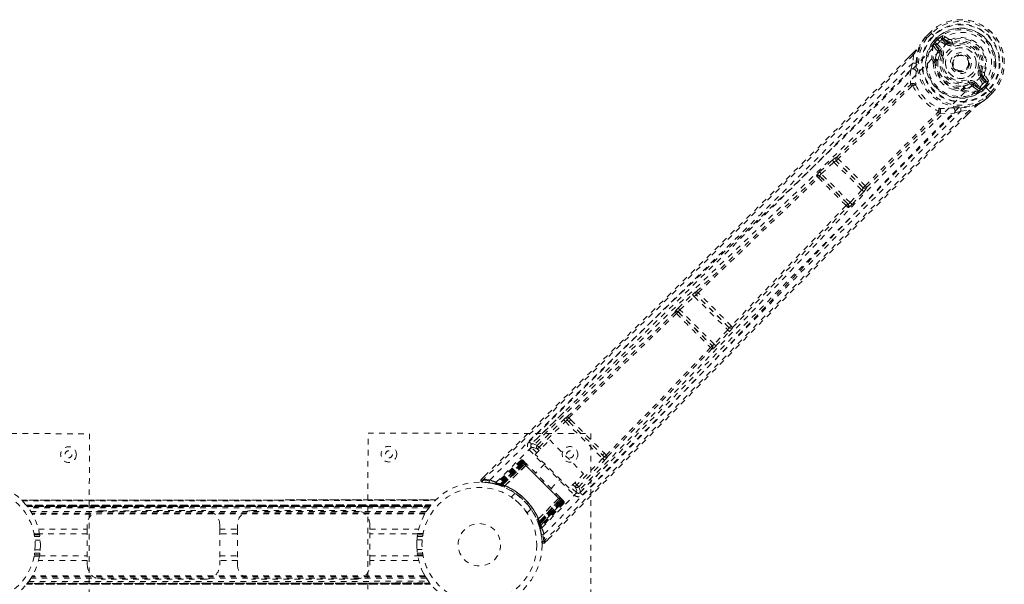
# Model space of a CAD drawing. Header units: inches. Extents: x 29.5 to 89.2, y 21.7 to 81.4.
# Tile 5 of 6: x 55.6 to 73.3, y 55.4 to 65.5. Entities that reach past the tile are written whole.
import ezdxf

# ---------------------------------------------------------------- set-up
doc = ezdxf.new("R2010")
doc.units = ezdxf.units.IN
doc.header["$MEASUREMENT"] = 0
doc.linetypes.add('SLD-Dashed', pattern=[0.075, 0.05, -0.025])

msp = doc.modelspace()

# ---------------------------------------------------------------- linework, layer by layer
at = {"color": 7, "linetype": 'SLD-Dashed', "lineweight": 0}
for p, q in [((71.882, 65.202), (71.879, 65.199)), ((71.964, 65.285), (71.882, 65.202)), ((71.965, 65.285), (71.883, 65.201)), ((71.984, 65.263), (71.903, 65.181)), ((71.967, 65.282), (71.964, 65.285)), ((72.004, 65.244), (71.967, 65.282)), ((72.02, 65.228), (72.004, 65.244)), ((72.025, 65.224), (72.02, 65.228)), ((72.131, 65.117), (72.025, 65.224)), ((72.294, 65.158), (72.193, 65.225)), ((72.017, 65.046), (72.018, 65.061)), ((72.017, 65.046), (72.084, 64.95)), ((72.018, 65.066), (72.018, 65.061)), ((72.019, 65.126), (72.07, 65.177)), ((72.019, 65.126), (72.041, 65.106)), ((72.019, 65.126), (72.019, 65.126)), ((72.041, 65.105), (72.031, 65.088)), ((72.031, 65.088), (72.04, 65.097)), ((72.04, 65.097), (72.095, 65.152)), ((72.091, 65.156), (72.041, 65.106)), ((72.125, 64.95), (72.051, 65.059)), ((72.051, 65.059), (72.143, 64.967)), ((72.072, 65.08), (72.164, 64.989)), ((72.095, 65.152), (72.091, 65.156)), ((72.25, 65.075), (72.168, 65.157)), ((72.189, 65.179), (72.286, 65.111)), ((72.272, 65.096), (72.189, 65.179)), ((72.286, 65.111), (72.272, 65.096)), ((72.337, 65.154), (72.359, 65.099)), ((72.35, 65.096), (72.359, 65.099)), ((72.359, 65.099), (72.368, 65.077)), ((71.642, 64.901), (71.57, 64.829)), ((71.642, 64.9), (71.57, 64.828)), ((71.662, 64.879), (71.648, 64.73)), ((72.125, 64.95), (72.143, 64.967)), ((72.135, 64.882), (72.138, 64.895)), ((72.162, 64.871), (72.135, 64.882)), ((71.611, 64.608), (71.648, 64.73)), ((72.013, 64.73), (72.017, 64.751)), ((72.032, 64.775), (72.047, 64.791)), ((72.068, 64.778), (72.052, 64.762)), ((72.621, 64.618), (72.61, 64.608)), ((72.627, 64.624), (72.621, 64.618)), ((72.859, 64.587), (72.881, 64.578)), ((72.881, 64.578), (72.878, 64.569)), ((72.893, 64.505), (72.878, 64.49)), ((72.961, 64.408), (72.878, 64.49)), ((72.893, 64.505), (72.961, 64.408)), ((73.008, 64.412), (72.94, 64.513)), ((72.664, 64.354), (72.653, 64.381)), ((72.677, 64.357), (72.664, 64.354)), ((72.732, 64.344), (72.75, 64.361)), ((72.841, 64.27), (72.732, 64.344)), ((72.75, 64.361), (72.841, 64.27)), ((72.771, 64.383), (72.862, 64.291)), ((72.939, 64.387), (72.857, 64.469)), ((72.879, 64.259), (72.934, 64.313)), ((72.9, 64.35), (72.9, 64.349)), ((73.006, 64.243), (72.9, 64.349)), ((72.934, 64.313), (72.938, 64.31)), ((72.533, 64.235), (72.512, 64.231)), ((72.544, 64.27), (72.56, 64.286)), ((72.557, 64.25), (72.573, 64.266)), ((72.732, 64.302), (72.828, 64.236)), ((72.828, 64.236), (72.829, 64.236)), ((72.828, 64.236), (72.828, 64.236)), ((72.843, 64.236), (72.829, 64.236)), ((72.844, 64.236), (72.849, 64.237)), ((72.87, 64.25), (72.879, 64.259)), ((72.887, 64.259), (72.87, 64.25)), ((72.888, 64.26), (72.938, 64.31)), ((72.888, 64.26), (72.908, 64.238)), ((72.959, 64.289), (72.908, 64.238)), ((72.908, 64.238), (72.908, 64.238)), ((72.959, 64.289), (72.959, 64.289)), ((72.963, 64.121), (73.045, 64.203)), ((72.983, 64.101), (73.067, 64.184)), ((73.067, 64.183), (72.984, 64.1)), ((73.01, 64.239), (73.006, 64.243)), ((73.026, 64.223), (73.01, 64.239)), ((73.064, 64.186), (73.026, 64.223)), ((73.067, 64.183), (73.064, 64.186)), ((72.981, 64.097), (72.984, 64.1)), ((72.512, 63.866), (72.391, 63.829)), ((72.512, 63.866), (72.662, 63.88)), ((72.62, 63.798), (72.683, 63.86)), ((72.684, 63.86), (72.621, 63.797)), ((69.977, 62.774), (70.204, 62.984)), ((70.007, 62.741), (70.234, 62.951)), ((70.204, 62.984), (70.229, 63.006)), ((70.234, 62.951), (70.735, 62.451)), ((70.279, 62.97), (70.28, 62.97)), ((70.754, 62.495), (70.279, 62.97)), ((70.281, 63.034), (70.28, 63.034)), ((70.525, 62.224), (70.007, 62.741)), ((69.927, 62.691), (69.921, 62.703)), ((69.989, 62.69), (69.983, 62.702)), ((69.983, 62.702), (70.486, 62.199)), ((70.735, 62.451), (70.525, 62.224)), ((70.558, 62.193), (70.768, 62.42)), ((70.753, 62.496), (70.754, 62.495)), ((70.768, 62.42), (70.79, 62.446)), ((70.818, 62.497), (70.818, 62.498)), ((70.486, 62.199), (70.474, 62.205)), ((70.475, 62.143), (70.487, 62.137)), ((67.769, 60.627), (67.768, 60.627)), ((67.438, 60.331), (67.695, 60.573)), ((67.469, 60.299), (67.726, 60.54)), ((67.726, 60.54), (68.327, 59.94)), ((67.767, 60.563), (67.768, 60.563)), ((68.349, 59.982), (67.767, 60.563)), ((67.38, 60.262), (67.382, 60.257)), ((67.445, 60.256), (67.442, 60.262)), ((67.442, 60.262), (68.048, 59.657)), ((68.085, 59.683), (67.469, 60.299)), ((68.327, 59.94), (68.085, 59.683)), ((68.117, 59.653), (68.359, 59.91)), ((68.349, 59.982), (68.349, 59.982)), ((68.413, 59.983), (68.413, 59.983)), ((68.048, 59.657), (68.042, 59.659)), ((68.043, 59.597), (68.049, 59.594)), ((65.389, 58.462), (64.808, 57.891)), ((64.911, 57.864), (65.383, 58.326)), ((65.452, 58.319), (65.485, 58.286)), ((65.511, 58.326), (65.476, 58.36)), ((64.943, 57.833), (65.414, 58.294)), ((65.414, 58.294), (66.083, 57.627)), ((65.485, 58.286), (66.074, 57.698)), ((52.873, 58.08), (56.873, 58.075)), ((56.873, 58.075), (56.868, 54.075)), ((61.868, 54.084), (61.873, 58.084)), ((61.873, 58.084), (65.873, 58.079)), ((64.874, 57.704), (65.133, 57.963)), ((65.133, 57.963), (65.742, 57.355)), ((65.873, 58.079), (65.868, 54.079)), ((64.763, 57.783), (65.571, 56.975)), ((64.805, 57.889), (64.796, 57.875)), ((64.807, 57.891), (64.801, 57.884)), ((64.9, 57.73), (64.805, 57.825)), ((64.808, 57.892), (64.807, 57.891)), ((64.941, 57.771), (64.911, 57.801)), ((64.973, 57.802), (64.943, 57.833)), ((65.484, 57.096), (64.874, 57.704)), ((66.083, 57.627), (65.621, 57.155)), ((65.68, 57.02), (66.25, 57.601)), ((66.074, 57.698), (66.107, 57.664)), ((66.148, 57.689), (66.114, 57.724)), ((64.612, 57.597), (64.169, 57.183)), ((64.622, 57.587), (64.185, 57.179)), ((64.639, 57.575), (64.203, 57.171)), ((64.635, 57.574), (64.205, 57.173)), ((64.64, 57.569), (64.246, 57.175)), ((64.251, 57.173), (64.643, 57.566)), ((64.26, 57.17), (64.649, 57.559)), ((64.652, 57.557), (64.265, 57.169)), ((64.278, 57.15), (64.682, 57.527)), ((64.663, 57.546), (64.279, 57.163)), ((64.683, 57.526), (64.28, 57.15)), ((64.283, 57.162), (64.665, 57.544)), ((64.33, 57.139), (64.704, 57.507)), ((64.704, 57.505), (64.332, 57.139)), ((64.622, 57.587), (64.612, 57.597)), ((64.682, 57.527), (64.635, 57.574)), ((64.643, 57.566), (65.354, 56.855)), ((64.654, 57.595), (64.651, 57.598)), ((65.345, 56.864), (64.652, 57.557)), ((64.655, 57.594), (64.655, 57.594)), ((64.661, 57.589), (64.659, 57.588)), ((64.664, 57.586), (64.661, 57.589)), ((64.665, 57.544), (64.663, 57.546)), ((64.665, 57.544), (65.333, 56.877)), ((64.673, 57.577), (64.67, 57.58)), ((64.723, 57.526), (64.676, 57.573)), ((64.682, 57.527), (64.683, 57.526)), ((64.686, 57.564), (64.683, 57.566)), ((64.704, 57.505), (64.704, 57.507)), ((65.046, 57.533), (64.881, 57.369)), ((65.653, 57.123), (66.115, 57.595)), ((63.968, 57.319), (63.907, 57.259)), ((63.907, 57.259), (63.928, 57.237)), ((65.157, 57.093), (65.322, 57.257)), ((65.742, 57.355), (65.484, 57.096)), ((63.926, 57.207), (64.055, 57.193)), ((64.067, 57.191), (64.136, 57.175)), ((64.142, 57.176), (64.157, 57.172)), ((64.169, 57.183), (64.185, 57.179)), ((64.177, 57.166), (64.248, 57.144)), ((64.205, 57.173), (64.278, 57.15)), ((64.215, 57.172), (64.218, 57.168)), ((64.236, 57.148), (64.227, 57.151)), ((64.236, 57.148), (64.246, 57.175)), ((64.242, 57.146), (64.236, 57.148)), ((64.242, 57.146), (64.251, 57.173)), ((64.269, 57.136), (64.242, 57.146)), ((64.246, 57.175), (64.251, 57.173)), ((64.248, 57.144), (64.25, 57.143)), ((64.25, 57.143), (64.26, 57.17)), ((64.25, 57.143), (64.255, 57.141)), ((64.255, 57.141), (64.265, 57.169)), ((64.269, 57.136), (64.279, 57.163)), ((64.273, 57.135), (64.283, 57.162)), ((64.28, 57.15), (64.278, 57.15)), ((64.313, 57.118), (64.316, 57.117)), ((64.33, 57.139), (64.332, 57.139)), ((65.614, 57.017), (65.51, 57.122)), ((65.55, 57.162), (65.589, 57.123)), ((65.582, 57.194), (65.621, 57.155)), ((65.653, 57.123), (65.621, 57.155)), ((64.512, 57.006), (64.443, 56.937)), ((65.296, 56.916), (64.928, 56.542)), ((64.928, 56.544), (65.293, 56.916)), ((64.939, 56.491), (65.315, 56.895)), ((65.316, 56.894), (64.939, 56.49)), ((65.296, 56.916), (65.293, 56.916)), ((65.362, 56.888), (65.315, 56.935)), ((65.315, 56.895), (65.316, 56.894)), ((65.363, 56.847), (65.316, 56.894)), ((65.663, 57.008), (65.678, 57.018)), ((65.672, 57.013), (65.679, 57.019)), ((65.679, 57.019), (65.68, 57.021)), ((63.086, 56.886), (55.655, 56.883)), ((55.656, 56.883), (63.085, 56.886)), ((63.084, 56.886), (55.657, 56.883)), ((55.668, 56.871), (63.072, 56.874)), ((55.739, 56.793), (63.002, 56.796)), ((63.002, 56.796), (55.739, 56.793)), ((55.739, 56.793), (55.743, 56.788)), ((62.998, 56.791), (55.743, 56.788)), ((62.997, 56.79), (55.744, 56.787)), ((55.746, 56.784), (62.995, 56.787)), ((62.995, 56.787), (55.746, 56.784)), ((55.755, 56.772), (62.986, 56.776)), ((55.759, 56.768), (62.982, 56.771)), ((62.981, 56.769), (55.76, 56.766)), ((62.979, 56.767), (55.762, 56.764)), ((62.962, 56.745), (55.779, 56.742)), ((62.967, 56.751), (62.995, 56.787)), ((62.998, 56.791), (63.002, 56.796)), ((63.085, 56.886), (63.084, 56.885)), ((64.726, 56.655), (64.795, 56.723)), ((65.333, 56.877), (64.951, 56.494)), ((64.952, 56.491), (65.335, 56.874)), ((64.958, 56.476), (65.345, 56.864)), ((65.348, 56.861), (64.959, 56.471)), ((64.96, 56.415), (65.364, 56.851)), ((65.354, 56.855), (64.962, 56.463)), ((65.363, 56.847), (64.963, 56.417)), ((64.964, 56.457), (65.358, 56.852)), ((65.376, 56.834), (64.968, 56.396)), ((65.385, 56.824), (64.972, 56.381)), ((65.335, 56.874), (65.333, 56.877)), ((65.368, 56.882), (65.366, 56.885)), ((65.378, 56.873), (65.374, 56.876)), ((65.385, 56.824), (65.376, 56.834)), ((65.383, 56.867), (65.383, 56.867)), ((65.386, 56.863), (65.384, 56.866)), ((62.918, 56.679), (55.823, 56.676)), ((62.902, 56.654), (55.839, 56.651)), ((62.892, 56.636), (55.849, 56.633)), ((57.085, 56.693), (58.96, 56.694)), ((59.78, 56.694), (61.655, 56.695)), ((62.918, 56.679), (62.921, 56.684)), ((64.928, 56.544), (64.928, 56.542)), ((56.836, 56.36), (56.836, 56.443)), ((59.211, 56.444), (59.211, 56.361)), ((59.531, 56.361), (59.531, 56.444)), ((61.906, 56.445), (61.906, 56.362)), ((61.906, 56.362), (62.781, 56.362)), ((64.906, 56.528), (64.907, 56.525)), ((64.951, 56.494), (64.924, 56.484)), ((64.925, 56.48), (64.924, 56.484)), ((64.952, 56.491), (64.925, 56.48)), ((64.958, 56.476), (64.931, 56.466)), ((64.931, 56.466), (64.932, 56.462)), ((64.959, 56.471), (64.932, 56.462)), ((64.932, 56.461), (64.933, 56.46)), ((64.933, 56.46), (64.956, 56.388)), ((64.962, 56.463), (64.935, 56.453)), ((64.937, 56.448), (64.935, 56.453)), ((64.964, 56.457), (64.937, 56.448)), ((64.939, 56.49), (64.939, 56.491)), ((64.939, 56.49), (64.963, 56.417)), ((64.961, 56.368), (64.965, 56.353)), ((64.962, 56.463), (64.964, 56.457)), ((64.968, 56.396), (64.972, 56.381)), ((55.978, 56.278), (55.882, 56.278)), ((55.885, 56.258), (55.981, 56.258)), ((55.986, 56.228), (55.89, 56.228)), ((55.89, 56.228), (55.986, 56.228)), ((55.96, 56.359), (56.836, 56.36)), ((56.836, 56.276), (55.978, 56.275)), ((59.211, 56.361), (59.531, 56.361)), ((59.531, 56.277), (59.211, 56.277)), ((62.763, 56.278), (61.906, 56.278)), ((62.852, 56.231), (62.756, 56.231)), ((62.756, 56.231), (62.852, 56.231)), ((62.76, 56.261), (62.857, 56.261)), ((62.86, 56.281), (62.763, 56.281)), ((55.897, 56.165), (55.992, 56.165)), ((62.749, 56.168), (62.844, 56.168)), ((62.749, 56.148), (62.75, 56.046)), ((65.048, 56.119), (65.107, 56.178)), ((55.882, 55.878), (55.978, 55.878)), ((55.981, 55.898), (55.885, 55.898)), ((55.89, 55.928), (55.986, 55.928)), ((55.986, 55.928), (55.89, 55.928)), ((55.992, 55.991), (55.897, 55.991)), ((55.978, 55.88), (56.836, 55.881)), ((59.211, 55.882), (59.531, 55.882)), ((61.906, 55.883), (62.763, 55.883)), ((62.844, 55.994), (62.749, 55.994)), ((62.756, 55.931), (62.852, 55.931)), ((62.852, 55.931), (62.756, 55.931)), ((62.857, 55.901), (62.76, 55.901)), ((62.763, 55.881), (62.86, 55.881)), ((56.836, 55.797), (55.96, 55.796)), ((56.836, 55.713), (56.836, 55.797)), ((59.531, 55.798), (59.211, 55.798)), ((59.211, 55.798), (59.211, 55.714)), ((59.531, 55.714), (59.531, 55.798)), ((62.782, 55.799), (61.906, 55.799)), ((61.906, 55.799), (61.906, 55.715)), ((55.824, 55.479), (55.821, 55.475)), ((62.918, 55.482), (55.824, 55.479)), ((62.903, 55.508), (55.839, 55.505)), ((62.893, 55.526), (55.849, 55.522)), ((62.87, 55.573), (62.903, 55.508)), ((55.775, 55.407), (55.747, 55.371)), ((62.995, 55.375), (55.747, 55.371)), ((55.747, 55.371), (62.995, 55.375)), ((55.751, 55.377), (62.991, 55.38)), ((62.983, 55.391), (55.759, 55.387)), ((62.984, 55.389), (55.759, 55.386)), ((55.761, 55.389), (62.981, 55.392)), ((55.762, 55.391), (62.98, 55.395)), ((55.785, 55.422), (62.957, 55.425)), ((58.961, 55.464), (57.086, 55.463)), ((61.656, 55.465), (59.781, 55.464))]:
    msp.add_line(p, q, dxfattribs=at)
at = {"color": 7, "linetype": 'SLD-Dashed', "lineweight": 0, "flags": 128}
for points in [[(71.879, 65.199), (71.825, 65.128), (71.775, 65.052)], [(71.882, 65.202), (71.824, 65.126), (71.782, 65.061)], [(71.879, 65.199), (71.88, 65.198), (71.881, 65.197), (71.884, 65.195), (71.887, 65.193), (71.89, 65.19), (71.894, 65.187), (71.898, 65.184), (71.903, 65.181)], [(71.903, 65.181), (71.898, 65.185), (71.894, 65.19), (71.89, 65.194), (71.887, 65.197), (71.884, 65.2), (71.882, 65.201), (71.882, 65.202), (71.882, 65.202)], [(71.964, 65.285), (71.964, 65.285), (71.965, 65.284), (71.966, 65.282), (71.969, 65.28), (71.972, 65.276), (71.976, 65.272), (71.98, 65.268), (71.984, 65.263)], [(72.168, 65.157), (72.155, 65.177), (72.15, 65.2)], [(64.057, 57.241), (65.185, 58.362), (66.321, 59.473), (67.464, 60.574), (68.61, 61.667), (69.507, 62.523), (70.397, 63.381), (71.274, 64.245), (72.131, 65.117)], [(64.173, 57.203), (65.299, 58.321), (66.434, 59.428), (67.575, 60.524), (68.72, 61.612), (69.617, 62.465), (70.505, 63.32), (71.38, 64.183), (72.235, 65.055)], [(71.706, 64.728), (71.722, 64.887), (71.775, 65.052)], [(71.782, 65.061), (71.778, 65.057), (71.775, 65.052)], [(72.04, 65.097), (72.058, 65.091), (72.072, 65.08)], [(72.041, 65.105), (72.041, 65.106), (72.041, 65.106)], [(72.072, 65.08), (72.068, 65.076), (72.065, 65.072), (72.061, 65.069), (72.058, 65.065), (72.055, 65.063), (72.053, 65.061), (72.052, 65.06), (72.051, 65.059)], [(72.189, 65.179), (72.189, 65.178), (72.187, 65.177), (72.185, 65.175), (72.183, 65.172), (72.18, 65.169), (72.176, 65.165), (72.172, 65.161), (72.168, 65.157)], [(72.235, 65.055), (72.294, 65.107), (72.364, 65.144), (72.441, 65.166), (72.522, 65.171), (72.603, 65.16), (72.682, 65.133), (72.755, 65.091), (72.819, 65.038), (72.873, 64.973), (72.914, 64.901), (72.941, 64.822), (72.953, 64.74), (72.948, 64.659), (72.926, 64.582), (72.889, 64.513), (72.838, 64.454)], [(72.25, 65.075), (72.254, 65.079), (72.258, 65.083), (72.262, 65.087), (72.265, 65.09), (72.268, 65.092), (72.27, 65.094), (72.271, 65.096), (72.272, 65.096)], [(72.38, 65.049), (72.377, 65.054), (72.375, 65.059), (72.373, 65.064), (72.372, 65.068), (72.37, 65.072), (72.369, 65.074), (72.368, 65.076), (72.368, 65.077)], [(71.662, 64.879), (71.087, 64.303), (70.487, 63.703), (69.861, 63.079), (69.291, 62.514), (68.923, 62.15), (68.538, 61.769), (68.134, 61.371), (67.733, 60.976), (67.385, 60.634), (66.924, 60.18), (66.433, 59.698), (65.913, 59.187), (65.43, 58.713), (63.928, 57.237)], [(71.642, 64.901), (71.641, 64.901), (71.642, 64.901), (71.643, 64.899), (71.646, 64.896), (71.649, 64.892), (71.653, 64.888), (71.657, 64.884), (71.662, 64.879)], [(72.047, 64.791), (72.062, 64.849), (72.087, 64.915)], [(72.087, 64.915), (72.09, 64.936), (72.084, 64.95)], [(72.135, 64.882), (72.111, 64.821), (72.097, 64.767)], [(72.164, 64.989), (72.16, 64.985), (72.156, 64.981), (72.153, 64.977), (72.149, 64.974), (72.147, 64.971), (72.145, 64.969), (72.143, 64.968), (72.143, 64.967)], [(72.19, 64.86), (72.185, 64.862), (72.18, 64.864), (72.175, 64.866), (72.171, 64.867), (72.167, 64.869), (72.165, 64.87), (72.163, 64.871), (72.162, 64.871)], [(71.57, 64.829), (69.718, 62.98), (67.786, 61.071), (65.846, 59.163), (63.907, 57.259)], [(71.648, 64.73), (71.125, 64.206), (70.578, 63.661), (70.009, 63.095), (69.465, 62.556), (68.913, 62.011), (68.36, 61.466), (67.822, 60.936), (67.304, 60.427), (66.822, 59.954), (66.283, 59.424), (65.776, 58.926), (65.279, 58.438), (64.763, 57.932)], [(72.013, 64.73), (72.024, 64.635), (72.041, 64.581)], [(71.611, 64.608), (69.352, 62.36), (67.081, 60.123), (64.805, 57.889)], [(71.611, 64.608), (71.601, 64.48), (71.609, 64.35)], [(71.711, 64.599), (71.712, 64.586), (71.711, 64.577)], [(72.831, 64.598), (72.836, 64.596), (72.841, 64.594), (72.846, 64.592), (72.85, 64.59), (72.854, 64.589), (72.856, 64.588), (72.858, 64.587), (72.859, 64.587)], [(72.857, 64.469), (72.861, 64.473), (72.865, 64.477), (72.869, 64.48), (72.872, 64.484), (72.874, 64.486), (72.876, 64.488), (72.878, 64.49), (72.878, 64.49)], [(64.993, 56.385), (66.109, 57.512), (67.215, 58.647), (68.31, 59.79), (69.397, 60.935), (70.249, 61.833), (71.104, 62.722), (71.965, 63.598), (72.837, 64.454)], [(65.03, 56.269), (66.151, 57.398), (67.261, 58.535), (68.361, 59.679), (69.453, 60.825), (70.308, 61.723), (71.165, 62.614), (72.027, 63.491), (72.9, 64.35)], [(70.281, 63.034), (70.947, 63.686), (71.605, 64.342)], [(71.635, 64.322), (70.977, 63.664), (70.31, 63.012)], [(71.649, 64.322), (71.652, 64.332), (71.652, 64.342), (71.649, 64.35), (71.644, 64.356), (71.636, 64.359), (71.627, 64.359), (71.618, 64.356), (71.609, 64.35)], [(71.649, 64.322), (71.642, 64.324), (71.638, 64.324), (71.636, 64.323), (71.635, 64.322)], [(72.642, 64.409), (72.644, 64.403), (72.646, 64.398), (72.648, 64.393), (72.65, 64.389), (72.651, 64.386), (72.652, 64.383), (72.653, 64.381), (72.653, 64.381)], [(72.771, 64.383), (72.767, 64.379), (72.763, 64.375), (72.759, 64.371), (72.756, 64.368), (72.753, 64.365), (72.751, 64.363), (72.75, 64.362), (72.75, 64.361)], [(72.939, 64.387), (72.944, 64.391), (72.947, 64.395), (72.951, 64.398), (72.954, 64.401), (72.957, 64.404), (72.959, 64.406), (72.96, 64.407), (72.961, 64.408)], [(72.982, 64.369), (72.959, 64.373), (72.939, 64.387)], [(72.363, 64.259), (72.417, 64.242), (72.512, 64.231)], [(72.573, 64.266), (72.631, 64.28), (72.697, 64.306)], [(72.697, 64.306), (72.718, 64.308), (72.732, 64.302)], [(72.841, 64.27), (72.842, 64.27), (72.843, 64.272), (72.845, 64.274), (72.848, 64.276), (72.851, 64.279), (72.854, 64.283), (72.858, 64.287), (72.862, 64.291)], [(72.862, 64.291), (72.873, 64.276), (72.879, 64.259)], [(72.888, 64.26), (72.888, 64.26), (72.887, 64.259)], [(72.938, 64.31), (72.941, 64.307), (72.946, 64.302), (72.952, 64.296), (72.959, 64.289)], [(73.045, 64.203), (73.05, 64.199), (73.054, 64.194), (73.058, 64.19), (73.062, 64.187), (73.065, 64.185), (73.066, 64.183), (73.067, 64.183), (73.067, 64.183)], [(72.511, 63.924), (72.669, 63.941), (72.835, 63.994)], [(72.835, 63.994), (72.902, 64.037), (72.981, 64.097)], [(72.835, 63.994), (72.84, 63.996), (72.844, 64)], [(72.984, 64.1), (72.908, 64.042), (72.844, 64)], [(72.984, 64.1), (72.984, 64.1), (72.984, 64.101), (72.982, 64.103), (72.979, 64.105), (72.976, 64.109), (72.972, 64.113), (72.968, 64.117), (72.963, 64.121)], [(72.981, 64.097), (72.981, 64.098), (72.979, 64.1), (72.978, 64.102), (72.975, 64.105), (72.973, 64.109), (72.97, 64.113), (72.967, 64.117), (72.963, 64.121)], [(72.662, 63.88), (72.139, 63.359), (71.588, 62.806), (71.008, 62.222), (70.399, 61.608), (69.839, 61.041), (69.256, 60.45), (69.122, 60.314), (68.988, 60.177), (68.851, 60.039), (68.758, 59.944), (68.667, 59.851), (68.572, 59.755), (68.473, 59.654), (68.156, 59.33), (67.802, 58.97), (67.413, 58.573), (67.167, 58.322), (66.907, 58.057), (66.625, 57.769), (66.362, 57.501), (66.018, 57.15), (65.713, 56.839), (65.446, 56.567), (65.217, 56.334), (65.027, 56.139)], [(72.621, 63.797), (70.765, 61.936), (68.856, 60), (66.952, 58.06), (65.048, 56.118)], [(65.678, 57.018), (67.91, 59.295), (70.145, 61.568), (72.391, 63.829)], [(65.721, 56.975), (65.984, 57.244), (66.284, 57.55), (66.613, 57.886), (66.91, 58.189), (67.066, 58.348), (67.222, 58.507), (67.378, 58.666), (67.555, 58.847), (67.733, 59.029), (67.906, 59.205), (68.259, 59.565), (68.586, 59.899), (68.889, 60.207), (69.185, 60.509), (69.529, 60.858), (70.119, 61.457), (70.715, 62.06), (71.333, 62.683), (71.935, 63.289), (72.512, 63.866)], [(70.796, 62.527), (71.448, 63.194), (72.104, 63.852)], [(70.818, 62.498), (71.469, 63.165), (72.125, 63.822)], [(72.104, 63.852), (72.105, 63.854), (72.106, 63.856), (72.107, 63.86), (72.105, 63.867)], [(72.132, 63.827), (72.138, 63.836), (72.141, 63.845), (72.141, 63.854), (72.138, 63.861), (72.132, 63.867), (72.124, 63.87), (72.115, 63.87), (72.105, 63.867)], [(72.132, 63.827), (72.262, 63.819), (72.391, 63.829)], [(72.36, 63.929), (72.368, 63.93), (72.381, 63.93)], [(72.662, 63.88), (72.666, 63.876), (72.67, 63.871), (72.675, 63.867), (72.678, 63.864), (72.681, 63.861), (72.683, 63.86), (72.684, 63.859), (72.684, 63.86)], [(70.204, 62.984), (70.207, 62.98), (70.214, 62.973), (70.224, 62.962), (70.234, 62.951)], [(70.234, 62.951), (70.241, 62.957), (70.248, 62.962), (70.261, 62.969), (70.272, 62.971), (70.276, 62.971), (70.278, 62.971), (70.279, 62.97)], [(69.977, 62.774), (69.978, 62.772), (69.981, 62.77), (69.984, 62.767), (69.987, 62.763), (69.992, 62.758), (69.997, 62.753), (70.002, 62.747), (70.007, 62.741)], [(69.983, 62.702), (69.982, 62.709), (69.986, 62.718), (69.995, 62.73), (70.001, 62.735), (70.007, 62.741)], [(67.769, 60.627), (68.85, 61.66), (69.927, 62.691)], [(67.795, 60.605), (68.878, 61.638), (69.955, 62.669)], [(70.735, 62.451), (70.741, 62.445), (70.746, 62.44), (70.752, 62.435), (70.756, 62.431), (70.76, 62.427), (70.764, 62.424), (70.766, 62.422), (70.768, 62.42)], [(70.525, 62.224), (70.52, 62.217), (70.514, 62.212), (70.502, 62.203), (70.493, 62.198), (70.486, 62.199)], [(70.525, 62.224), (70.531, 62.218), (70.537, 62.213), (70.542, 62.208), (70.547, 62.204), (70.551, 62.2), (70.554, 62.197), (70.556, 62.195), (70.558, 62.193)], [(70.453, 62.172), (69.423, 61.093), (68.391, 60.009)], [(68.413, 59.983), (69.445, 61.066), (70.475, 62.143)], [(67.758, 60.61), (67.759, 60.612), (67.769, 60.627)], [(67.695, 60.573), (67.72, 60.595), (67.722, 60.597)], [(67.695, 60.573), (67.696, 60.572), (67.699, 60.57), (67.702, 60.566), (67.705, 60.562), (67.71, 60.557), (67.715, 60.552), (67.72, 60.546), (67.726, 60.54)], [(65.452, 58.382), (66.415, 59.323), (67.382, 60.257)], [(67.438, 60.331), (67.44, 60.33), (67.442, 60.328), (67.445, 60.324), (67.449, 60.32), (67.453, 60.316), (67.458, 60.31), (67.463, 60.305), (67.469, 60.299)], [(65.476, 58.36), (66.44, 59.301), (67.408, 60.234)], [(68.327, 59.94), (68.332, 59.935), (68.338, 59.929), (68.344, 59.924), (68.348, 59.92), (68.352, 59.916), (68.356, 59.913), (68.358, 59.911), (68.359, 59.91)], [(68.359, 59.91), (68.381, 59.935), (68.383, 59.936)], [(68.021, 59.622), (67.088, 58.653), (66.148, 57.689)], [(66.17, 57.665), (67.11, 58.628), (68.043, 59.597)], [(68.085, 59.683), (68.091, 59.678), (68.097, 59.672), (68.102, 59.667), (68.107, 59.663), (68.111, 59.659), (68.114, 59.656), (68.116, 59.654), (68.117, 59.653)], [(65.383, 58.326), (65.386, 58.323), (65.393, 58.316), (65.403, 58.306), (65.414, 58.294)], [(65.452, 58.319), (65.442, 58.334), (65.44, 58.347)], [(65.511, 58.326), (65.661, 58.176), (65.813, 58.025), (65.964, 57.873), (66.114, 57.724)], [(65.485, 58.286), (65.63, 58.141), (65.776, 57.996), (65.925, 57.846), (66.074, 57.698)], [(64.805, 57.825), (64.801, 57.822), (64.792, 57.812), (64.779, 57.799), (64.763, 57.783)], [(64.805, 57.825), (64.842, 57.829), (64.911, 57.801)], [(64.911, 57.864), (64.842, 57.893), (64.809, 57.89)], [(64.911, 57.864), (64.915, 57.861), (64.922, 57.854), (64.931, 57.844), (64.943, 57.833)], [(64.911, 57.801), (64.912, 57.802), (64.914, 57.803), (64.917, 57.806), (64.921, 57.81), (64.925, 57.815), (64.931, 57.821), (64.937, 57.826), (64.943, 57.833)], [(66.083, 57.627), (66.094, 57.616), (66.104, 57.606), (66.111, 57.598), (66.115, 57.595)], [(64.612, 57.597), (64.614, 57.595), (64.62, 57.589), (64.629, 57.58), (64.64, 57.569)], [(64.649, 57.559), (64.639, 57.57), (64.63, 57.579), (64.624, 57.585), (64.622, 57.587)], [(64.635, 57.574), (64.635, 57.574), (64.636, 57.573), (64.639, 57.57), (64.642, 57.567), (64.646, 57.562), (64.651, 57.557), (64.657, 57.552), (64.663, 57.546)], [(64.67, 57.58), (64.668, 57.582), (64.666, 57.584), (64.664, 57.586), (64.663, 57.586)], [(64.669, 57.579), (64.667, 57.582), (64.665, 57.584), (64.665, 57.585), (64.665, 57.585)], [(64.703, 57.532), (64.692, 57.531), (64.683, 57.526)], [(64.704, 57.507), (64.703, 57.527), (64.703, 57.532)], [(65.293, 56.916), (65.147, 57.062), (64.999, 57.21), (64.85, 57.359), (64.704, 57.505)], [(65.314, 56.937), (65.168, 57.083), (65.019, 57.231), (64.871, 57.379), (64.725, 57.525)], [(63.909, 57.257), (63.905, 57.25), (63.902, 57.242), (63.901, 57.234), (63.902, 57.226), (63.905, 57.219), (63.91, 57.213), (63.916, 57.21), (63.924, 57.208)], [(65.589, 57.123), (65.59, 57.124), (65.592, 57.126), (65.595, 57.129), (65.599, 57.133), (65.604, 57.137), (65.609, 57.143), (65.615, 57.149), (65.621, 57.155)], [(65.589, 57.123), (65.618, 57.054), (65.614, 57.017)], [(65.678, 57.018), (65.682, 57.054), (65.653, 57.123)], [(65.296, 56.916), (65.316, 56.915), (65.321, 56.915)], [(65.315, 56.895), (65.319, 56.904), (65.321, 56.915)], [(65.571, 56.975), (65.587, 56.991), (65.601, 57.004), (65.61, 57.014), (65.614, 57.017)], [(55.743, 56.788), (55.748, 56.782), (55.755, 56.772)], [(62.986, 56.776), (62.994, 56.786), (62.998, 56.792)], [(64.784, 56.738), (64.794, 56.724), (64.795, 56.723)], [(65.335, 56.874), (65.341, 56.869), (65.346, 56.863), (65.351, 56.858), (65.356, 56.854), (65.359, 56.851), (65.361, 56.848), (65.363, 56.847), (65.363, 56.847)], [(65.376, 56.834), (65.373, 56.836), (65.367, 56.842), (65.359, 56.851), (65.348, 56.861)], [(65.358, 56.852), (65.368, 56.841), (65.377, 56.832), (65.383, 56.826), (65.385, 56.824)], [(65.363, 56.887), (65.362, 56.888), (65.361, 56.889)], [(65.363, 56.846), (65.367, 56.852), (65.368, 56.854)], [(65.374, 56.877), (65.374, 56.877), (65.373, 56.877), (65.371, 56.879), (65.367, 56.881)], [(65.375, 56.875), (65.375, 56.876), (65.373, 56.877), (65.371, 56.88), (65.368, 56.882)], [(64.95, 56.406), (64.948, 56.413), (64.937, 56.448)], [(64.958, 56.41), (64.961, 56.416), (64.963, 56.417)], [(64.964, 56.364), (64.968, 56.376), (64.974, 56.389)], [(64.968, 56.377), (64.971, 56.382), (64.972, 56.382)], [(55.882, 56.275), (55.882, 56.273), (55.885, 56.258)], [(55.978, 56.275), (55.98, 56.264), (55.984, 56.239)], [(55.978, 56.275), (55.979, 56.273), (55.981, 56.258)], [(56.836, 56.36), (56.836, 56.341), (56.836, 56.309), (56.836, 56.263), (56.836, 56.207), (56.836, 56.145), (56.836, 56.078), (56.836, 56.012), (56.836, 55.949), (56.836, 55.893), (56.836, 55.848), (56.836, 55.815), (56.836, 55.797)], [(59.211, 56.361), (59.211, 56.342), (59.211, 56.31), (59.211, 56.264), (59.211, 56.208), (59.211, 56.146), (59.211, 56.079), (59.211, 56.013), (59.211, 55.95), (59.211, 55.894), (59.211, 55.849), (59.211, 55.816), (59.211, 55.798)], [(59.531, 56.361), (59.531, 56.343), (59.531, 56.31), (59.531, 56.264), (59.531, 56.209), (59.531, 56.146), (59.531, 56.079), (59.531, 56.013), (59.531, 55.95), (59.531, 55.894), (59.531, 55.849), (59.531, 55.816), (59.531, 55.798)], [(61.906, 55.799), (61.906, 55.817), (61.906, 55.85), (61.906, 55.895), (61.906, 55.951), (61.906, 56.014), (61.906, 56.08), (61.906, 56.147), (61.906, 56.21), (61.906, 56.265), (61.906, 56.311), (61.906, 56.344), (61.906, 56.362)], [(62.763, 56.275), (62.763, 56.277), (62.763, 56.278)], [(62.857, 56.261), (62.86, 56.279), (62.86, 56.278)], [(65.027, 56.139), (65.015, 56.139), (65.006, 56.138), (64.999, 56.138), (64.997, 56.138)], [(65, 56.138), (65.002, 56.131), (65.006, 56.123), (65.012, 56.117), (65.018, 56.112), (65.025, 56.11), (65.033, 56.11), (65.04, 56.112), (65.046, 56.117)], [(65.048, 56.118), (65.048, 56.119), (65.047, 56.12), (65.042, 56.124), (65.035, 56.131), (65.031, 56.135), (65.027, 56.139)], [(55.979, 55.884), (55.979, 55.882), (55.978, 55.88)], [(62.763, 55.883), (62.761, 55.894), (62.757, 55.92)], [(62.763, 55.883), (62.763, 55.885), (62.76, 55.901)], [(62.86, 55.883), (62.86, 55.885), (62.857, 55.901)]]:
    msp.add_lwpolyline(points, dxfattribs=at)
at = {"color": 7, "linetype": 'SLD-Dashed', "lineweight": 0}
for centre, radius in [((72.511, 64.729), 0.7), ((72.511, 64.729), 0.69), ((72.511, 64.729), 0.623), ((72.511, 64.729), 0.32), ((72.511, 64.729), 0.275), ((72.511, 64.729), 0.188), ((72.511, 64.729), 0.156), ((72.511, 64.729), 0.142), ((72.511, 64.729), 0.14), ((72.511, 64.729), 0.138), ((56.498, 57.7), 0.141), ((62.248, 57.708), 0.141), ((65.498, 57.704), 0.141), ((56.498, 57.704), 0.0625), ((62.248, 57.704), 0.0625), ((65.498, 57.704), 0.0625), ((54.871, 56.077), 1.125), ((54.871, 56.077), 1.03), ((63.871, 56.081), 1.125), ((63.871, 56.081), 1.03), ((63.871, 56.081), 0.38)]:
    msp.add_circle(centre, radius, dxfattribs=at)
for centre, radius, start, end in [((72.511, 64.729), 0.78, 315.0255, 134.5107), ((72.511, 64.729), 0.78, 315.5543, 134.4966), ((72.511, 64.729), 0.75, 315.4816, 134.5693), ((72.511, 64.729), 0.787, 143.3493, 306.7016), ((71.903, 65.181), 0.03, 135.2432, 140.2993), ((72.511, 64.729), 0.629, 315.5699, 134.481), ((72.511, 64.729), 0.599, 315.5698, 134.4812), ((72.511, 64.729), 0.593, 127.4164, 134.4731), ((72.52, 64.738), 0.543, 314.3915, 135.6595), ((72.275, 65.036), 0.206, 113.368, 127.3654), ((72.21, 65.2), 0.0299, 122.9174, 226.9776), ((70.812, 65.77), 1.202, 313.6828, 323.8389), ((68.648, 66.987), 3.677, 325.0367, 328.2629), ((72.511, 64.729), 0.758, 143.3493, 306.7016), ((72.511, 64.729), 0.632, 141.0897, 308.9613), ((72.511, 64.729), 0.602, 141.2952, 308.7558), ((72.484, 64.889), 0.497, 159.8401, 198.6554), ((72.442, 64.933), 0.439, 165.0942, 201.1119), ((72.096, 65.034), 0.0843, 140.4274, 157.6474), ((72.029, 65.038), 0.0305, 44.0589, 111.2017), ((72.703, 65.778), 0.873, 223.5084, 225.4538), ((72.064, 64.885), 0.242, 44.761, 73.8509), ((72.335, 65.159), 0.119, 225.0254, 292.2521), ((72.335, 65.159), 0.089, 225.0255, 292.2515), ((72.308, 65.131), 0.0301, 117.3741, 223.6025), ((72.332, 65.165), 0.0715, 229.8039, 284.7866), ((72.319, 65.196), 0.0455, 236.372, 292.5019), ((72.511, 64.729), 0.459, 337.7994, 112.2515), ((72.511, 64.729), 0.4, 337.7994, 112.2515), ((72.511, 64.729), 0.376, 337.7994, 112.2515), ((72.511, 64.729), 0.346, 337.7995, 112.2513), ((72.105, 64.928), 0.0299, 46.0745, 134.0291), ((72.105, 64.889), 0.031, 346.6187, 125.0769), ((72.084, 64.911), 0.0567, 343.2538, 43.0038), ((72.511, 64.729), 0.376, 157.7994, 292.2515), ((72.08, 64.904), 0.089, 337.7994, 45.0255), ((72.08, 64.904), 0.119, 337.7992, 45.0258), ((72.511, 64.729), 0.346, 157.7995, 292.2514), ((72.511, 64.729), 0.275, 0.0254, 180.0254), ((71.659, 64.087), 0.643, 85.7642, 90.9391), ((73.91, 64.751), 2.204, 180.5942, 183.9673), ((72.038, 64.698), 0.0404, 82.2562, 127.712), ((72.061, 64.741), 0.0444, 130.0402, 167.7151), ((72.015, 64.727), 0.0506, 43.2795, 70.7061), ((72.076, 64.74), 0.0326, 136.6732, 182.8485), ((72.537, 64.755), 0.494, 181.9975, 268.0534), ((72.067, 64.768), 0.0305, 358.9596, 129.3939), ((72.031, 64.743), 0.0505, 43.2979, 70.7753), ((72.519, 64.737), 0.453, 174.7737, 275.2764), ((72.071, 64.741), 0.0371, 44.3058, 94.8519), ((72.506, 64.724), 0.411, 174.037, 276.0139), ((72.511, 64.729), 0.275, 180.0254, 0.0255), ((72.511, 64.729), 0.157, 200.1797, 245.0851), ((71.652, 64.564), 0.0608, 13.0557, 132.6434), ((72.585, 64.424), 0.887, 170.0542, 185.8954), ((72.498, 64.716), 0.476, 196.4975, 253.5526), ((72.941, 64.553), 0.119, 157.7995, 225.0257), ((72.941, 64.553), 0.089, 157.7994, 225.0255), ((72.947, 64.551), 0.0714, 165.3391, 220.2751), ((73.439, 65.867), 1.405, 246.5894, 249.0091), ((72.913, 64.526), 0.0301, 226.4796, 332.6463), ((72.978, 64.538), 0.0455, 157.5588, 213.6684), ((71.595, 64.353), 0.0143, 311.6711, 347.4753), ((71.576, 64.268), 0.0795, 42.5182, 68.9721), ((71.649, 64.304), 0.0608, 28.4832, 131.3567), ((71.691, 64.255), 0.0786, 81.2856, 121.7014), ((72.52, 64.739), 0.965, 205.552, 244.5), ((72.469, 64.687), 0.844, 204.7982, 245.2528), ((72.462, 64.772), 0.465, 280.8629, 295.8203), ((72.55, 64.285), 0.0305, 320.6566, 91.0931), ((72.523, 64.289), 0.0371, 355.1893, 45.7574), ((72.687, 64.298), 0.119, 45.0252, 112.2518), ((72.687, 64.298), 0.089, 45.0255, 112.2515), ((72.671, 64.323), 0.031, 325.1924, 103.221), ((72.694, 64.303), 0.0565, 46.9816, 106.5919), ((72.711, 64.323), 0.0299, 316.0227, 43.9757), ((72.661, 64.278), 0.249, 16.7301, 44.8874), ((72.511, 64.729), 0.593, 315.5778, 322.6346), ((72.982, 64.428), 0.0299, 223.0724, 327.1343), ((72.818, 64.494), 0.206, 322.6896, 336.6813), ((72.48, 64.256), 0.0404, 322.3272, 7.8063), ((72.671, 64.696), 0.491, 251.1524, 290.5383), ((72.522, 64.294), 0.0326, 267.1953, 313.3859), ((72.523, 64.279), 0.0444, 282.4228, 320.0212), ((72.51, 64.233), 0.0506, 19.352, 46.7696), ((72.715, 64.66), 0.44, 248.96, 284.9275), ((72.526, 64.249), 0.0504, 19.2432, 46.784), ((72.82, 64.248), 0.0305, 338.8531, 45.9882), ((72.8, 64.341), 0.115, 294.7221, 307.3059), ((74.772, 60.869), 3.677, 121.7877, 125.0143), ((73.554, 63.031), 1.202, 126.2125, 136.3681), ((72.051, 63.794), 0.0795, 21.0787, 47.5346), ((72.038, 63.908), 0.0786, 328.3504, 8.7649), ((72.206, 64.803), 0.888, 264.1566, 279.9959), ((72.087, 63.867), 0.0608, 318.6934, 61.5687), ((72.135, 63.813), 0.0143, 102.5793, 138.3804), ((72.346, 63.87), 0.0608, 317.4079, 76.9958), ((72.532, 66.129), 2.205, 266.0844, 269.4562), ((71.869, 63.876), 0.643, 359.1116, 4.2879), ((70.298, 62.943), 0.0933, 100.8941, 137.4888), ((70.311, 63.001), 0.0451, 132.8823, 223.9832), ((70.312, 63.001), 0.0451, 132.8761, 223.9792), ((70.362, 62.942), 0.0873, 126.8346, 161.8353), ((46.919, 39.115), 33.388, 44.4508, 45.6001), ((70.243, 62.954), 0.0889, 41.2044, 64.6484), ((47.423, 39.619), 32.727, 44.4245, 45.6264), ((70.073, 62.64), 0.165, 125.6178, 157.3936), ((69.951, 62.67), 0.0451, 45.8898, 132.5365), ((69.957, 62.658), 0.0451, 45.9202, 132.4254), ((69.886, 62.609), 0.0919, 41.0473, 63.5719), ((70.003, 62.631), 0.0607, 103.3277, 141.2496), ((96.373, 88.613), 37.027, 224.4807, 225.57), ((93.47, 85.707), 32.88, 224.4273, 225.6237), ((70.695, 62.494), 0.0588, 312.8601, 1.6604), ((70.726, 62.579), 0.0873, 288.2164, 323.2158), ((70.785, 62.529), 0.0451, 226.0729, 317.1741), ((70.785, 62.528), 0.0451, 226.0674, 317.1683), ((70.727, 62.515), 0.0933, 312.5632, 349.157), ((70.738, 62.46), 0.088, 25.2718, 48.9778), ((70.415, 62.219), 0.0612, 308.9636, 346.5611), ((70.442, 62.174), 0.0451, 317.6273, 44.1294), ((70.454, 62.168), 0.0451, 317.5145, 44.1614), ((70.424, 62.289), 0.165, 292.6578, 324.4325), ((70.393, 62.102), 0.092, 26.4927, 49.0138), ((67.808, 60.516), 0.118, 109.6685, 137.0427), ((67.799, 60.594), 0.0451, 133.3986, 224.3928), ((67.798, 60.593), 0.0433, 157.802, 225.2452), ((67.836, 60.548), 0.0697, 125.9417, 168.0899), ((67.701, 60.522), 0.125, 41.4696, 57.2628), ((44.369, 36.562), 33.568, 44.3067, 45.7443), ((67.774, 60.501), 0.0626, 96.5689, 140.5436), ((44.489, 36.682), 33.349, 44.3198, 45.7311), ((67.575, 60.156), 0.222, 127.906, 151.3847), ((67.411, 60.229), 0.0451, 45.5827, 133.0829), ((67.413, 60.224), 0.0451, 45.6032, 133.0553), ((67.307, 60.144), 0.136, 41.7669, 56.1349), ((67.453, 60.2), 0.0567, 98.4078, 142.5465), ((67.501, 60.248), 0.0601, 121.9251, 166.4284), ((91.091, 83.325), 33.035, 224.2931, 225.7578), ((93.253, 85.489), 36.136, 224.339, 225.712), ((68.287, 59.989), 0.0626, 309.5056, 353.4833), ((68.334, 60.05), 0.0697, 281.9604, 324.1083), ((68.38, 60.014), 0.0451, 225.6613, 316.6531), ((68.38, 60.014), 0.0451, 225.6574, 316.6529), ((68.302, 60.022), 0.118, 313.0147, 340.3884), ((68.309, 59.917), 0.123, 32.6863, 48.6848), ((67.986, 59.667), 0.057, 307.6388, 351.508), ((67.93, 59.521), 0.136, 33.8901, 48.307), ((68.01, 59.627), 0.0451, 316.9949, 44.4478), ((68.034, 59.715), 0.0601, 283.6243, 328.1239), ((68.016, 59.625), 0.0451, 316.9675, 44.4681), ((67.943, 59.789), 0.222, 298.6668, 322.1444), ((65.597, 58.132), 0.289, 120.0064, 137.6734), ((65.474, 58.245), 0.0773, 106.6499, 140.4865), ((65.478, 58.354), 0.0384, 132.1067, 190.3865), ((65.289, 58.182), 0.258, 43.4744, 50.7975), ((65.525, 58.302), 0.0757, 130.3762, 166.8618), ((65.549, 58.273), 0.0652, 125.5645, 168.5772), ((64.837, 57.857), 0.105, 134.3898, 225.1083), ((66.816, 59.928), 2.863, 224.1847, 225.3853), ((64.837, 57.857), 0.045, 157.0367, 225.0043), ((64.943, 57.832), 0.0451, 134.6434, 224.599), ((64.633, 57.575), 0.03, 45.0308, 133.0302), ((64.633, 57.573), 0.0305, 65.7388, 132.6692), ((66.061, 57.762), 0.0652, 281.4585, 324.4644), ((66.033, 57.686), 0.0773, 309.5592, 343.4115), ((66.09, 57.737), 0.075, 283.0301, 319.8336), ((66.139, 57.697), 0.0456, 226.949, 314.0276), ((65.92, 57.809), 0.289, 312.3773, 330.0482), ((65.97, 57.501), 0.258, 39.2491, 46.5819), ((64.642, 57.565), 0.03, 68.5278, 133.0418), ((64.655, 57.545), 0.0353, 36.8357, 125.7055), ((64.655, 57.552), 0.03, 45.0878, 133.0946), ((64.938, 57.281), 0.409, 131.9602, 136.0144), ((64.642, 57.564), 0.0315, 44.3364, 77.3932), ((65.255, 56.959), 0.853, 133.4472, 135.245), ((64.957, 57.262), 0.424, 132.0685, 135.9836), ((64.757, 57.656), 0.119, 210.9269, 214.5874), ((64.981, 57.238), 0.443, 132.1928, 135.9394), ((64.984, 57.235), 0.444, 132.2001, 135.9411), ((64.702, 57.505), 0.0299, 45.2129, 133.23), ((64.706, 57.506), 0.0266, 45.8241, 96.477), ((63.928, 57.237), 0.03, 134.4946, 267.178), ((63.842, 56.055), 1.206, 79.7031, 86.9002), ((63.989, 57.219), 0.0637, 163.6174, 190.839), ((63.871, 56.081), 1.158, 2.8969, 87.1623), ((63.872, 56.089), 1.12, 79.6624, 87.1283), ((64.078, 57.22), 0.03, 135.2835, 259.1043), ((63.695, 55.926), 1.364, 69.475, 74.6103), ((63.871, 56.081), 1.128, 74.5522, 79.6829), ((64.149, 57.205), 0.03, 256.1041, 313.041), ((64.164, 57.201), 0.0299, 255.3274, 313.12), ((63.944, 56.358), 0.842, 73.8229, 75.3702), ((64.211, 57.183), 0.0429, 152.0401, 200.8479), ((64.122, 56.345), 0.84, 81.5066, 86.7597), ((63.871, 56.081), 1.127, 15.4988, 74.5522), ((63.848, 56.059), 1.19, 15.9055, 74.1454), ((64.185, 57.195), 0.0299, 254.2783, 313.2206), ((64.128, 56.375), 0.806, 80.5554, 85.9504), ((64.287, 57.278), 0.137, 224.4337, 248.5395), ((64.13, 56.364), 0.813, 79.411, 84.6571), ((64.296, 57.242), 0.109, 226.2722, 255.507), ((64.258, 57.172), 0.0297, 250.5538, 313.5488), ((64.26, 57.171), 0.0297, 250.474, 313.5493), ((63.96, 56.324), 0.869, 68.5838, 70.508), ((63.872, 56.082), 1.155, 19.2396, 70.8113), ((63.872, 56.082), 1.155, 19.9359, 70.115), ((64.156, 56.427), 0.733, 76.2652, 80.2684), ((63.872, 56.082), 1.155, 20.912, 69.1389), ((64.3, 57.146), 0.031, 295.2475, 346.7147), ((64.299, 57.147), 0.0345, 299.862, 346.0671), ((63.897, 56.107), 1.12, 22.9511, 67.0999), ((65.621, 57.155), 0.0451, 225.4517, 315.3829), ((63.921, 56.148), 0.946, 45.1076, 56.5221), ((63.937, 56.171), 1.014, 48.0694, 55.446), ((65.295, 56.918), 0.0265, 353.3917, 44.4095), ((65.294, 56.914), 0.0299, 316.8233, 44.8387), ((65.025, 57.195), 0.443, 314.1103, 317.8597), ((65.027, 57.192), 0.443, 314.1107, 317.8589), ((65.646, 57.049), 0.105, 224.9396, 315.6642), ((65.646, 57.049), 0.045, 225.0469, 293.0139), ((67.72, 59.036), 2.871, 224.6676, 225.8652), ((54.895, 56.099), 1.092, 37.6418, 45.7864), ((54.865, 56.073), 1.132, 37.6233, 38.9112), ((63.871, 56.081), 1.125, 142.2895, 149.4089), ((63.87, 56.082), 1.125, 141.1349, 142.4316), ((63.865, 56.087), 1.117, 134.3301, 135.2084), ((63.933, 56.129), 0.952, 33.5006, 45.8352), ((65.051, 57.168), 0.423, 314.0667, 317.9935), ((65.054, 57.165), 0.423, 314.0675, 317.9932), ((65.069, 57.15), 0.411, 314.0357, 318.0779), ((64.777, 57.437), 0.825, 314.7974, 316.6573), ((65.341, 56.867), 0.03, 316.956, 44.9633), ((65.353, 56.853), 0.0315, 12.9725, 45.7101), ((65.354, 56.854), 0.03, 317.0085, 21.5873), ((65.442, 56.965), 0.114, 235.1119, 239.0143), ((65.363, 56.845), 0.03, 317.0202, 45.0205), ((65.362, 56.845), 0.0305, 317.39, 24.3954), ((54.87, 56.077), 1.126, 29.6026, 32.1595), ((57.086, 56.443), 0.25, 90.0255, 180.0255), ((58.961, 56.444), 0.25, 0.0255, 90.0255), ((59.781, 56.444), 0.25, 90.0255, 180.0255), ((61.656, 56.445), 0.25, 0.0255, 90.0255), ((64.936, 56.51), 0.0345, 103.9839, 150.1873), ((64.936, 56.511), 0.0311, 103.3511, 154.6675), ((64.217, 56.367), 0.732, 9.7812, 13.793), ((63.869, 56.081), 1.129, 15.81, 20.7309), ((64.96, 56.471), 0.0297, 136.5022, 199.5768), ((64.961, 56.47), 0.0297, 136.5052, 199.4984), ((63.848, 56.073), 1.154, 14.9501, 18.9822), ((64.029, 56.124), 0.964, 14.6524, 17.5419), ((64.151, 56.34), 0.815, 5.4007, 10.6332), ((64.984, 56.397), 0.0299, 136.8282, 195.7751), ((64.985, 56.396), 0.03, 151.8962, 196.27), ((64.973, 56.423), 0.0429, 249.195, 298.0168), ((63.871, 56.081), 1.127, 10.3678, 15.499), ((64.162, 56.338), 0.809, 4.1103, 9.4859), ((64.99, 56.376), 0.0299, 136.9307, 194.7237), ((63.879, 56.083), 1.119, 13.9495, 14.8355), ((65.033, 56.372), 0.0707, 166.4827, 193.9192), ((64.136, 56.333), 0.838, 3.286, 8.5498), ((64.994, 56.36), 0.03, 137.0095, 193.9474), ((63.715, 55.905), 1.365, 15.4431, 20.5737), ((54.882, 56.079), 1.018, 8.39, 10.1), ((63.871, 56.081), 1.125, 170.8187, 172.3631), ((63.871, 56.081), 1.03, 169.961, 171.6516), ((65.009, 56.29), 0.03, 190.9527, 314.7616), ((63.878, 56.082), 1.12, 2.9217, 10.3877), ((63.85, 56.053), 1.2, 3.1294, 10.3625), ((63.871, 56.081), 1.03, 175.1702, 184.8807), ((65.027, 56.139), 0.03, 182.8729, 315.5561), ((54.869, 56.078), 1.032, 349.9628, 351.6502), ((54.871, 56.077), 1.125, 350.8184, 352.3634), ((63.871, 56.081), 1.03, 188.3993, 190.0899), ((57.086, 55.713), 0.25, 180.0255, 270.0255), ((58.961, 55.714), 0.25, 270.0255, 0.0255), ((59.781, 55.714), 0.25, 180.0255, 270.0255), ((61.656, 55.715), 0.25, 270.0255, 0.0255), ((54.871, 56.077), 1.125, 322.2896, 329.4088), ((54.867, 56.08), 1.13, 327.8955, 330.4448), ((63.871, 56.081), 1.125, 209.6011, 212.1609), ((63.871, 56.081), 1.125, 210.642, 217.7615), ((54.876, 56.073), 1.118, 321.1315, 322.4353)]:
    msp.add_arc(centre, radius, start, end, dxfattribs=at)

doc.saveas('drawing.dxf')
